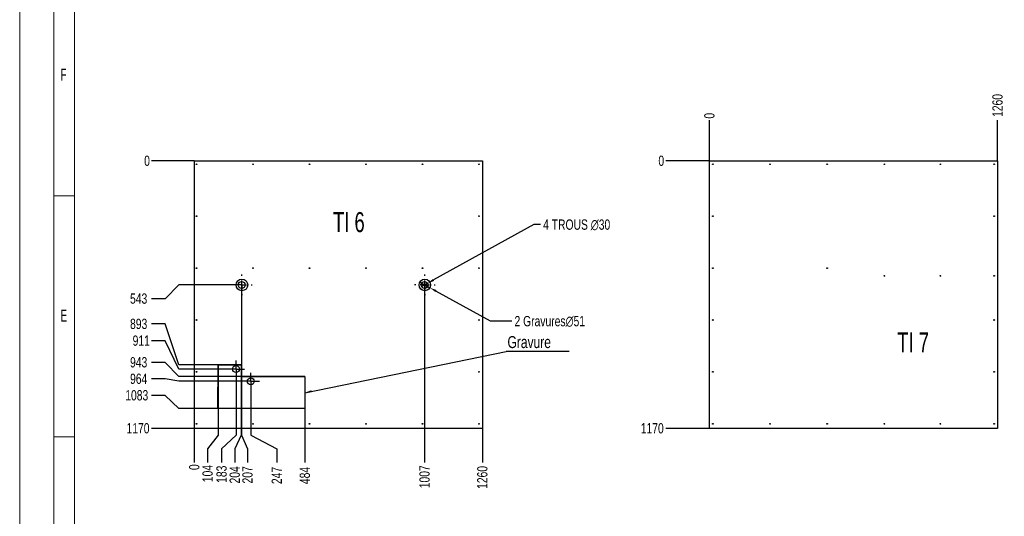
# Model space of a CAD drawing. Header units: millimetres. Extents: x 0 to 841, y 0 to 594.
# Tile 11 of 21: x 0 to 287, y 274 to 419. Entities that reach past the tile are written whole.
import ezdxf

# ---------------------------------------------------------------- set-up
doc = ezdxf.new("R2010")
doc.units = ezdxf.units.MM
doc.header["$PDSIZE"] = -1
doc.linetypes.add('CENTERX2', pattern=[20.32, 12.7, -2.54, 2.54, -2.54])
for name, color, linetype in [('COTES', 1, 'Continuous'), ('GRAVURES', 9, 'Continuous'), ('NOTES', 6, 'Continuous'), ('TRAIT-MIXTES', 3, 'CENTERX2')]:
    doc.layers.add(name, color=color, linetype=linetype)
doc.layers.add('TRAIT-FORT', color=4, linetype='Continuous', lineweight=25)
doc.styles.add('SLDTEXTSTYLE0', font='TXT', dxfattribs={"width": 0.75})
doc.styles.add('SLDTEXTSTYLE2', font='TXT', dxfattribs={"width": 0.605})
doc.styles.add('SLDTEXTSTYLE6', font='TXT', dxfattribs={"width": 0.6875})
doc.dimstyles.new('SLDDIMSTYLE1', dxfattribs={"dimtxt": 3, "dimasz": 0.333333, "dimexe": 0, "dimexo": 0.0625, "dimgap": 0.75, "dimtad": 0, "dimtih": 1, "dimtoh": 1, "dimdec": 0, "dimlfac": 15, "dimrnd": 1e-09, "dimdsep": 46, "dimtxsty": 'SLDTEXTSTYLE0', "dimblk1": 'ORIGIN', "dimblk2": 'ORIGIN', "dimsah": 1, "dimcen": 0.09, "dimadec": 0, "dimazin": 2, "dimtfac": 1, "dimtdec": 0, "dimtofl": 0, "dimtmove": 0, "dimatfit": 3, "dimldrblk": 'ORIGIN', "dimfxl": 1, "dimfrac": 2, "dimtolj": 1, "dimtzin": 12, "dimarcsym": 0})
doc.dimstyles.new('SLDDIMSTYLE2', dxfattribs={"dimtxt": 3, "dimasz": 2, "dimexe": 0, "dimexo": 0.0625, "dimgap": 0.75, "dimtad": 0, "dimtih": 1, "dimtoh": 1, "dimdec": 0, "dimlfac": 15, "dimrnd": 1e-09, "dimzin": 12, "dimdsep": 46, "dimtxsty": 'SLDTEXTSTYLE0', "dimsah": 1, "dimcen": 0.09, "dimadec": 0, "dimazin": 3, "dimtfac": 1, "dimtdec": 0, "dimtofl": 0, "dimtmove": 0, "dimatfit": 3, "dimfxl": 1, "dimfrac": 2, "dimtolj": 1, "dimtzin": 12, "dimarcsym": 0})
doc.dimstyles.new('SLDDIMSTYLE3', dxfattribs={"dimtxt": 3, "dimasz": 2, "dimexe": 0, "dimexo": 0.0625, "dimgap": 0.75, "dimtad": 0, "dimtih": 1, "dimtoh": 1, "dimdec": 0, "dimlfac": 15, "dimrnd": 1e-09, "dimzin": 12, "dimdsep": 46, "dimtxsty": 'SLDTEXTSTYLE0', "dimblk1": 'NONE', "dimsah": 1, "dimcen": 0, "dimadec": 0, "dimazin": 3, "dimtfac": 1, "dimtdec": 0, "dimtmove": 0, "dimatfit": 3, "dimldrblk": 'NONE', "dimfxl": 1, "dimfrac": 2, "dimtolj": 1, "dimtzin": 12, "dimarcsym": 0})
doc.dimstyles.new('SLDDIMSTYLE4', dxfattribs={"dimtxt": 0.18, "dimasz": 2, "dimexe": 0, "dimexo": 0.0625, "dimgap": 0, "dimtad": 0, "dimtih": 1, "dimtoh": 1, "dimdec": 0, "dimrnd": 1e-09, "dimzin": 0, "dimdsep": 46, "dimtxsty": 'Standard', "dimsah": 1, "dimcen": 0.09, "dimadec": 0, "dimazin": 0, "dimtfac": 2, "dimtdec": 0, "dimtofl": 0, "dimtmove": 0, "dimatfit": 3, "dimfxl": 1, "dimfrac": 2, "dimtolj": 1, "dimtzin": 0, "dimarcsym": 0})

# ---------------------------------------------------------------- blocks, each defined once
blk = doc.blocks.new('_D_120')
at = {"layer": 'COTES', "color": 0, "lineweight": -2, "transparency": 16777216}
blk.add_line((201.1, 377.48), (201.1, 389.26), dxfattribs=at)
at = {"layer": 'Defpoints', "color": 0, "transparency": 16777216}
for p in [(201.1, 389.26), (201.1, 377.42), (201.1, 377.42)]:
    blk.add_point(p, dxfattribs=at)
at = {"layer": 'COTES', "color": 0, "transparency": 16777216, "insert": (201.1, 390.57), "char_height": 3, "attachment_point": 5, "rotation": 90, "style": 'SLDTEXTSTYLE0'}
blk.add_mtext('\\A1;0', dxfattribs=at)
blk = doc.blocks.new('_ORIGIN')
at = {"color": 0, "linetype": 'ByBlock', "lineweight": -2}
blk.add_line((0, 0), (-1, 0), dxfattribs=at)
blk.add_circle((0, 0), 0.5, dxfattribs=at)
blk = doc.blocks.new('_D_121')
at = {"layer": 'COTES', "color": 0, "lineweight": -2, "transparency": 16777216}
blk.add_line((285.1, 377.48), (285.1, 389.26), dxfattribs=at)
at = {"layer": 'Defpoints', "color": 0, "transparency": 16777216}
for p in [(285.1, 389.26), (201.1, 377.42), (285.1, 377.42)]:
    blk.add_point(p, dxfattribs=at)
at = {"layer": 'COTES', "color": 0, "transparency": 16777216, "insert": (285.1, 393.57), "char_height": 3, "attachment_point": 5, "rotation": 90, "style": 'SLDTEXTSTYLE0'}
blk.add_mtext('\\A1;1260', dxfattribs=at)
blk = doc.blocks.new('_D_122')
at = {"layer": 'COTES', "color": 0, "lineweight": -2, "transparency": 16777216}
blk.add_line((201.04, 377.42), (188.37, 377.42), dxfattribs=at)
at = {"layer": 'Defpoints', "color": 0, "transparency": 16777216}
for p in [(188.37, 377.42), (201.1, 377.42), (201.1, 377.42)]:
    blk.add_point(p, dxfattribs=at)
at = {"layer": 'COTES', "color": 0, "transparency": 16777216, "insert": (187.06, 377.42), "char_height": 3, "attachment_point": 5, "style": 'SLDTEXTSTYLE0'}
blk.add_mtext('\\A1;0', dxfattribs=at)
blk = doc.blocks.new('_D_123')
at = {"layer": 'COTES', "color": 0, "lineweight": -2, "transparency": 16777216}
blk.add_line((201.04, 299.42), (188.37, 299.42), dxfattribs=at)
at = {"layer": 'Defpoints', "color": 0, "transparency": 16777216}
for p in [(201.1, 377.42), (188.37, 299.42), (201.1, 299.42)]:
    blk.add_point(p, dxfattribs=at)
at = {"layer": 'COTES', "color": 0, "transparency": 16777216, "insert": (184.43, 299.42), "char_height": 3, "attachment_point": 5, "style": 'SLDTEXTSTYLE0'}
blk.add_mtext('\\A1;1170', dxfattribs=at)
blk = doc.blocks.new('_D_274')
at = {"layer": 'COTES', "color": 0, "lineweight": -2, "transparency": 16777216}
blk.add_line((50.9, 299.35), (50.9, 289.42), dxfattribs=at)
at = {"layer": 'Defpoints', "color": 0, "transparency": 16777216}
for p in [(50.9, 299.42), (50.9, 299.42), (50.9, 289.42)]:
    blk.add_point(p, dxfattribs=at)
at = {"layer": 'COTES', "color": 0, "transparency": 16777216, "insert": (50.9, 288.1), "char_height": 3, "attachment_point": 5, "rotation": 90, "style": 'SLDTEXTSTYLE0'}
blk.add_mtext('\\A1;0', dxfattribs=at)
blk = doc.blocks.new('_D_275')
at = {"layer": 'COTES', "color": 0, "lineweight": -2, "transparency": 16777216}
for p, q in [((57.86, 317.74), (57.86, 297.42)), ((57.86, 297.42), (54.79, 293.42)), ((54.79, 293.42), (54.79, 289.42))]:
    blk.add_line(p, q, dxfattribs=at)
at = {"layer": 'Defpoints', "color": 0, "transparency": 16777216}
for p in [(57.86, 317.8), (50.9, 299.42), (54.79, 289.42)]:
    blk.add_point(p, dxfattribs=at)
at = {"layer": 'COTES', "color": 0, "transparency": 16777216, "insert": (54.79, 286.23), "char_height": 3, "attachment_point": 5, "rotation": 90, "style": 'SLDTEXTSTYLE0'}
blk.add_mtext('\\A1;104', dxfattribs=at)
blk = doc.blocks.new('_D_276')
at = {"layer": 'COTES', "color": 0, "lineweight": -2, "transparency": 16777216}
for p, q in [((63.07, 316.64), (63.07, 297.42)), ((63.07, 297.42), (58.87, 293.42)), ((58.87, 293.42), (58.87, 289.42))]:
    blk.add_line(p, q, dxfattribs=at)
at = {"layer": 'Defpoints', "color": 0, "transparency": 16777216}
for p in [(63.07, 316.71), (50.9, 299.42), (58.87, 289.42)]:
    blk.add_point(p, dxfattribs=at)
at = {"layer": 'COTES', "color": 0, "transparency": 16777216, "insert": (58.87, 286.04), "char_height": 3, "attachment_point": 5, "rotation": 90, "style": 'SLDTEXTSTYLE0'}
blk.add_mtext('\\A1;183', dxfattribs=at)
blk = doc.blocks.new('_D_277')
at = {"layer": 'COTES', "color": 0, "lineweight": -2, "transparency": 16777216}
for p, q in [((64.53, 314.49), (64.53, 297.42)), ((64.53, 297.42), (62.71, 293.42)), ((62.71, 293.42), (62.71, 289.42))]:
    blk.add_line(p, q, dxfattribs=at)
at = {"layer": 'Defpoints', "color": 0, "transparency": 16777216}
for p in [(64.53, 314.55), (50.9, 299.42), (62.71, 289.42)]:
    blk.add_point(p, dxfattribs=at)
at = {"layer": 'COTES', "color": 0, "transparency": 16777216, "insert": (62.71, 285.85), "char_height": 3, "attachment_point": 5, "rotation": 90, "style": 'SLDTEXTSTYLE0'}
blk.add_mtext('\\A1;204', dxfattribs=at)
blk = doc.blocks.new('_D_278')
at = {"layer": 'COTES', "color": 0, "lineweight": -2, "transparency": 16777216}
for p, q in [((64.71, 341.18), (64.71, 297.42)), ((64.71, 297.42), (66.43, 293.42)), ((66.43, 293.42), (66.43, 289.42))]:
    blk.add_line(p, q, dxfattribs=at)
at = {"layer": 'Defpoints', "color": 0, "transparency": 16777216}
for p in [(64.71, 341.24), (50.9, 299.42), (66.43, 289.42)]:
    blk.add_point(p, dxfattribs=at)
at = {"layer": 'COTES', "color": 0, "transparency": 16777216, "insert": (66.43, 285.85), "char_height": 3, "attachment_point": 5, "rotation": 90, "style": 'SLDTEXTSTYLE0'}
blk.add_mtext('\\A1;207', dxfattribs=at)
blk = doc.blocks.new('_D_279')
at = {"layer": 'COTES', "color": 0, "lineweight": -2, "transparency": 16777216}
for p, q in [((67.39, 313.09), (67.39, 297.42)), ((67.39, 297.42), (74.95, 293.42)), ((74.95, 293.42), (74.95, 289.42))]:
    blk.add_line(p, q, dxfattribs=at)
at = {"layer": 'Defpoints', "color": 0, "transparency": 16777216}
for p in [(67.39, 313.15), (50.9, 299.42), (74.95, 289.42)]:
    blk.add_point(p, dxfattribs=at)
at = {"layer": 'COTES', "color": 0, "transparency": 16777216, "insert": (74.95, 285.67), "char_height": 3, "attachment_point": 5, "rotation": 90, "style": 'SLDTEXTSTYLE0'}
blk.add_mtext('\\A1;247', dxfattribs=at)
blk = doc.blocks.new('_D_280')
at = {"layer": 'COTES', "color": 0, "lineweight": -2, "transparency": 16777216}
blk.add_line((83.15, 305.18), (83.15, 289.42), dxfattribs=at)
at = {"layer": 'Defpoints', "color": 0, "transparency": 16777216}
for p in [(83.15, 305.24), (50.9, 299.42), (83.15, 289.42)]:
    blk.add_point(p, dxfattribs=at)
at = {"layer": 'COTES', "color": 0, "transparency": 16777216, "insert": (83.15, 285.67), "char_height": 3, "attachment_point": 5, "rotation": 90, "style": 'SLDTEXTSTYLE0'}
blk.add_mtext('\\A1;484', dxfattribs=at)
blk = doc.blocks.new('_D_281')
at = {"layer": 'COTES', "color": 0, "lineweight": -2, "transparency": 16777216}
blk.add_line((118.04, 341.18), (118.04, 289.42), dxfattribs=at)
at = {"layer": 'Defpoints', "color": 0, "transparency": 16777216}
for p in [(118.04, 341.24), (50.9, 299.42), (118.04, 289.42)]:
    blk.add_point(p, dxfattribs=at)
at = {"layer": 'COTES', "color": 0, "transparency": 16777216, "insert": (118.04, 285.29), "char_height": 3, "attachment_point": 5, "rotation": 90, "style": 'SLDTEXTSTYLE0'}
blk.add_mtext('\\A1;1007', dxfattribs=at)
blk = doc.blocks.new('_D_282')
at = {"layer": 'COTES', "color": 0, "lineweight": -2, "transparency": 16777216}
blk.add_line((134.9, 299.35), (134.9, 289.42), dxfattribs=at)
at = {"layer": 'Defpoints', "color": 0, "transparency": 16777216}
for p in [(50.9, 299.42), (134.9, 299.42), (134.9, 289.42)]:
    blk.add_point(p, dxfattribs=at)
at = {"layer": 'COTES', "color": 0, "transparency": 16777216, "insert": (134.9, 285.1), "char_height": 3, "attachment_point": 5, "rotation": 90, "style": 'SLDTEXTSTYLE0'}
blk.add_mtext('\\A1;1260', dxfattribs=at)
blk = doc.blocks.new('_D_283')
at = {"layer": 'COTES', "color": 0, "lineweight": -2, "transparency": 16777216}
blk.add_line((50.84, 377.42), (38.44, 377.42), dxfattribs=at)
at = {"layer": 'Defpoints', "color": 0, "transparency": 16777216}
for p in [(38.44, 377.42), (50.9, 377.42), (50.9, 377.42)]:
    blk.add_point(p, dxfattribs=at)
at = {"layer": 'COTES', "color": 0, "transparency": 16777216, "insert": (37.13, 377.42), "char_height": 3, "attachment_point": 5, "style": 'SLDTEXTSTYLE0'}
blk.add_mtext('\\A1;0', dxfattribs=at)
blk = doc.blocks.new('_D_284')
at = {"layer": 'COTES', "color": 0, "lineweight": -2, "transparency": 16777216}
for p, q in [((46.44, 341.24), (42.44, 337.23)), ((64.65, 341.24), (46.44, 341.24)), ((42.44, 337.23), (38.44, 337.23))]:
    blk.add_line(p, q, dxfattribs=at)
at = {"layer": 'Defpoints', "color": 0, "transparency": 16777216}
for p in [(50.9, 377.42), (64.71, 341.24), (38.44, 337.23)]:
    blk.add_point(p, dxfattribs=at)
at = {"layer": 'COTES', "color": 0, "transparency": 16777216, "insert": (34.69, 337.23), "char_height": 3, "attachment_point": 5, "style": 'SLDTEXTSTYLE0'}
blk.add_mtext('\\A1;543', dxfattribs=at)
blk = doc.blocks.new('_D_285')
at = {"layer": 'COTES', "color": 0, "lineweight": -2, "transparency": 16777216}
for p, q in [((42.44, 329.86), (38.44, 329.86)), ((46.44, 317.9), (42.44, 329.86)), ((64.47, 317.9), (46.44, 317.9))]:
    blk.add_line(p, q, dxfattribs=at)
at = {"layer": 'Defpoints', "color": 0, "transparency": 16777216}
for p in [(50.9, 377.42), (38.44, 329.86), (64.53, 317.9)]:
    blk.add_point(p, dxfattribs=at)
at = {"layer": 'COTES', "color": 0, "transparency": 16777216, "insert": (34.69, 329.86), "char_height": 3, "attachment_point": 5, "style": 'SLDTEXTSTYLE0'}
blk.add_mtext('\\A1;893', dxfattribs=at)
blk = doc.blocks.new('_D_286')
at = {"layer": 'COTES', "color": 0, "lineweight": -2, "transparency": 16777216}
for p, q in [((42.44, 324.98), (38.44, 324.98)), ((46.44, 316.71), (42.44, 324.98)), ((63.01, 316.71), (46.44, 316.71))]:
    blk.add_line(p, q, dxfattribs=at)
at = {"layer": 'Defpoints', "color": 0, "transparency": 16777216}
for p in [(50.9, 377.42), (38.44, 324.98), (63.07, 316.71)]:
    blk.add_point(p, dxfattribs=at)
at = {"layer": 'COTES', "color": 0, "transparency": 16777216, "insert": (35.44, 324.98), "char_height": 3, "attachment_point": 5, "style": 'SLDTEXTSTYLE0'}
blk.add_mtext('\\A1;911', dxfattribs=at)
blk = doc.blocks.new('_D_287')
at = {"layer": 'COTES', "color": 0, "lineweight": -2, "transparency": 16777216}
for p, q in [((42.44, 318.66), (38.44, 318.66)), ((46.44, 314.57), (42.44, 318.66)), ((83.09, 314.57), (46.44, 314.57))]:
    blk.add_line(p, q, dxfattribs=at)
at = {"layer": 'Defpoints', "color": 0, "transparency": 16777216}
for p in [(50.9, 377.42), (38.44, 318.66), (83.15, 314.57)]:
    blk.add_point(p, dxfattribs=at)
at = {"layer": 'COTES', "color": 0, "transparency": 16777216, "insert": (34.69, 318.66), "char_height": 3, "attachment_point": 5, "style": 'SLDTEXTSTYLE0'}
blk.add_mtext('\\A1;943', dxfattribs=at)
blk = doc.blocks.new('_D_288')
at = {"layer": 'COTES', "color": 0, "lineweight": -2, "transparency": 16777216}
for p, q in [((42.44, 313.85), (38.44, 313.85)), ((46.44, 313.15), (42.44, 313.85)), ((67.32, 313.15), (46.44, 313.15))]:
    blk.add_line(p, q, dxfattribs=at)
at = {"layer": 'Defpoints', "color": 0, "transparency": 16777216}
for p in [(50.9, 377.42), (38.44, 313.85), (67.39, 313.15)]:
    blk.add_point(p, dxfattribs=at)
at = {"layer": 'COTES', "color": 0, "transparency": 16777216, "insert": (34.69, 313.85), "char_height": 3, "attachment_point": 5, "style": 'SLDTEXTSTYLE0'}
blk.add_mtext('\\A1;964', dxfattribs=at)
blk = doc.blocks.new('_D_289')
at = {"layer": 'COTES', "color": 0, "lineweight": -2, "transparency": 16777216}
for p, q in [((42.44, 309.04), (38.44, 309.04)), ((46.44, 305.24), (42.44, 309.04)), ((57.68, 305.24), (46.44, 305.24))]:
    blk.add_line(p, q, dxfattribs=at)
at = {"layer": 'Defpoints', "color": 0, "transparency": 16777216}
for p in [(50.9, 377.42), (38.44, 309.04), (57.74, 305.24)]:
    blk.add_point(p, dxfattribs=at)
at = {"layer": 'COTES', "color": 0, "transparency": 16777216, "insert": (34.13, 309.04), "char_height": 3, "attachment_point": 5, "style": 'SLDTEXTSTYLE0'}
blk.add_mtext('\\A1;1083', dxfattribs=at)
blk = doc.blocks.new('_D_290')
at = {"layer": 'COTES', "color": 0, "lineweight": -2, "transparency": 16777216}
blk.add_line((50.84, 299.42), (38.44, 299.42), dxfattribs=at)
at = {"layer": 'Defpoints', "color": 0, "transparency": 16777216}
for p in [(50.9, 377.42), (38.44, 299.42), (50.9, 299.42)]:
    blk.add_point(p, dxfattribs=at)
at = {"layer": 'COTES', "color": 0, "transparency": 16777216, "insert": (34.5, 299.42), "char_height": 3, "attachment_point": 5, "style": 'SLDTEXTSTYLE0'}
blk.add_mtext('\\A1;1170', dxfattribs=at)
blk = doc.blocks.new('_D_291')
at = {"layer": 'COTES', "color": 0, "lineweight": -2, "transparency": 16777216}
for p, q in [((116.65, 342.06), (119.6, 340.43)), ((137.27, 330.68), (121.36, 339.46)), ((143.52, 330.68), (137.27, 330.68))]:
    blk.add_line(p, q, dxfattribs=at)
at = {"layer": 'COTES', "color": 0, "transparency": 16777216}
blk.add_solid([(121.52, 339.75), (121.19, 339.17), (119.6, 340.43)], dxfattribs=at)
at = {"layer": 'Defpoints', "color": 0, "transparency": 16777216}
for p in [(116.65, 342.06), (119.6, 340.43)]:
    blk.add_point(p, dxfattribs=at)
at = {"layer": 'COTES', "color": 0, "transparency": 16777216, "insert": (144.27, 332.18), "char_height": 3, "attachment_point": 1, "style": 'SLDTEXTSTYLE0'}
blk.add_mtext('\\A1;2 Gravures∅51', dxfattribs=at)
blk = doc.blocks.new('_NONE')
blk = doc.blocks.new('_D_292')
at = {"layer": 'COTES', "color": 0, "lineweight": -2, "transparency": 16777216}
for p, q in [((149.87, 358.83), (120.66, 342.69)), ((151.87, 358.83), (149.87, 358.83)), ((117.16, 340.76), (118.91, 341.73))]:
    blk.add_line(p, q, dxfattribs=at)
at = {"layer": 'COTES', "color": 0, "transparency": 16777216}
blk.add_solid([(120.5, 342.98), (120.82, 342.4), (118.91, 341.73)], dxfattribs=at)
at = {"layer": 'Defpoints', "color": 0, "transparency": 16777216}
for p in [(118.91, 341.73), (117.16, 340.76)]:
    blk.add_point(p, dxfattribs=at)
at = {"layer": 'COTES', "color": 0, "transparency": 16777216, "insert": (152.62, 360.33), "char_height": 3, "attachment_point": 1, "style": 'SLDTEXTSTYLE0'}
blk.add_mtext('\\A1;4 TROUS ∅30', dxfattribs=at)
blk = doc.blocks.new('SW_NOTE_14')
at = {"layer": 'NOTES', "color": 0}
blk.add_line((18.39, 0), (0, 0), dxfattribs=at)
at = {"layer": 'NOTES', "color": 0, "insert": (0.37, 4.54), "char_height": 3.5, "attachment_point": 1, "style": 'SLDTEXTSTYLE0'}
blk.add_mtext('Gravure', dxfattribs=at)
blk = doc.blocks.new('SW_CENTERMARKSYMBOL_173')
at = {"layer": 'TRAIT-MIXTES', "color": 0}
for p, q in [((0, 2.67), (0, 3.02)), ((-2.67, 0), (-3.02, 0)), ((0, 0), (-1.33, 0)), ((0, 0), (0, 1.33)), ((0, 0), (0, -1.33)), ((0, 0), (1.33, 0)), ((2.67, 0), (3.02, 0)), ((0, -2.67), (0, -3.02))]:
    blk.add_line(p, q, dxfattribs=at)
blk = doc.blocks.new('SW_CENTERMARKSYMBOL_174')
at = {"layer": 'TRAIT-MIXTES', "color": 0}
for p, q in [((0, 2.67), (0, 3.02)), ((-2.67, 0), (-3.02, 0)), ((0, 0), (-1.33, 0)), ((0, 0), (0, 1.33)), ((0, 0), (0, -1.33)), ((0, 0), (1.33, 0)), ((2.67, 0), (3.02, 0)), ((0, -2.67), (0, -3.02))]:
    blk.add_line(p, q, dxfattribs=at)
blk = doc.blocks.new('SW_CENTERMARKSYMBOL_175')
at = {"layer": 'TRAIT-MIXTES', "color": 0}
for p, q in [((-1.33, 0), (-2.5, 0)), ((0, 0), (-1.33, 0)), ((0, 1.33), (0, 2.5)), ((0, 0), (0, 1.33)), ((0, 0), (0, -1.33)), ((0, 0), (1.33, 0)), ((1.33, 0), (2.5, 0)), ((0, -1.33), (0, -2.5))]:
    blk.add_line(p, q, dxfattribs=at)
blk = doc.blocks.new('SW_CENTERMARKSYMBOL_176')
at = {"layer": 'TRAIT-MIXTES', "color": 0}
for p, q in [((-1.33, 0), (-2.5, 0)), ((0, 0), (-1.33, 0)), ((0, 1.33), (0, 2.5)), ((0, 0), (0, 1.33)), ((0, 0), (0, -1.33)), ((0, 0), (1.33, 0)), ((1.33, 0), (2.5, 0)), ((0, -1.33), (0, -2.5))]:
    blk.add_line(p, q, dxfattribs=at)

msp = doc.modelspace()

# ---------------------------------------------------------------- linework, layer by layer
at = {"lineweight": 18}
for p, q in [((0.001, -0.0569), (0.001, 593.9431)), ((10.001, 9.9431), (10.001, 583.9431)), ((16.001, 15.9431), (16.001, 577.9431)), ((16.001, 367.1931), (10.001, 367.1931)), ((16.001, 296.9431), (10.001, 296.9431))]:
    msp.add_line(p, q, dxfattribs=at)
at = {"layer": 'GRAVURES', "lineweight": 25}
for p, q in [((57.7383, 305.238), (57.8614, 317.8032)), ((57.8614, 317.8032), (64.5289, 317.8982)), ((64.5289, 317.8982), (64.5289, 314.5524)), ((64.5289, 314.5524), (83.155, 314.5695)), ((83.155, 314.5695), (83.155, 305.238)), ((83.155, 305.238), (57.7383, 305.238))]:
    msp.add_line(p, q, dxfattribs=at)
for centre in [(64.7914, 341.242), (118.1297, 341.242)]:
    msp.add_circle(centre, 1.6848, dxfattribs=at)
at = {"layer": 'TRAIT-FORT', "lineweight": 25}
for p, q in [((50.8995, 377.4151), (134.8995, 377.4151)), ((50.8995, 377.4151), (50.8995, 299.4158)), ((134.8995, 377.4151), (134.8995, 299.4158)), ((201.1036, 377.4151), (285.1029, 377.4151)), ((201.1036, 299.4158), (201.1036, 377.4151)), ((285.1029, 377.4151), (285.1029, 299.4158)), ((134.8995, 299.4158), (50.8995, 299.4158)), ((285.1029, 299.4158), (201.1036, 299.4158))]:
    msp.add_line(p, q, dxfattribs=at)
for centre, radius in [((51.5661, 376.4158), 0.1067), ((68.0328, 376.4158), 0.1067), ((84.4995, 376.4158), 0.1067), ((100.9661, 376.4158), 0.1067), ((117.4328, 376.4158), 0.1067), ((133.8995, 376.4158), 0.1067), ((202.1029, 376.4158), 0.1067), ((218.7696, 376.4158), 0.1067), ((235.4362, 376.4158), 0.1067), ((252.1029, 376.4158), 0.1067), ((268.4362, 376.4158), 0.1067), ((284.1029, 376.4158), 0.1067), ((51.5661, 361.2825), 0.1067), ((133.8995, 361.2825), 0.1067), ((202.1029, 361.2825), 0.1067), ((284.1029, 361.2825), 0.1067), ((51.5661, 346.1491), 0.1067), ((68.0328, 346.1491), 0.1067), ((84.4995, 346.1491), 0.1067), ((100.9661, 346.1491), 0.1067), ((117.4328, 346.1491), 0.1067), ((133.8995, 346.1491), 0.1067), ((202.1029, 346.1491), 0.1067), ((235.4362, 346.1491), 0.1067), ((64.7087, 341.2416), 1), ((118.0381, 341.2416), 1), ((252.1029, 343.8753), 0.1067), ((268.4362, 343.8753), 0.1067), ((284.1029, 343.8753), 0.1067), ((51.5661, 331.0158), 0.1067), ((133.8995, 331.0158), 0.1067), ((202.1029, 331.0158), 0.1067), ((284.1029, 331.0158), 0.1067), ((51.5661, 315.8825), 0.1067), ((63.0676, 316.7064), 1), ((133.8995, 315.8825), 0.1067), ((202.1029, 315.8825), 0.1067), ((284.1029, 315.8825), 0.1067), ((67.3855, 313.1505), 1), ((51.5661, 300.7491), 0.1067), ((68.0328, 300.7491), 0.1067), ((84.4995, 300.7491), 0.1067), ((100.9661, 300.7491), 0.1067), ((117.4328, 300.7491), 0.1067), ((133.8995, 300.7491), 0.1067), ((202.1029, 300.7491), 0.1067), ((218.7696, 300.7491), 0.1067), ((235.4362, 300.7491), 0.1067), ((252.1029, 300.7491), 0.1067), ((268.4362, 300.7491), 0.1067), ((284.1029, 300.7491), 0.1067)]:
    msp.add_circle(centre, radius, dxfattribs=at)

# ---------------------------------------------------------------- block references
at = {"layer": 'NOTES'}
msp.add_blockref('SW_NOTE_14', (141.849, 321.783), dxfattribs=at)
at = {"layer": 'TRAIT-MIXTES'}
for name, p in [('SW_CENTERMARKSYMBOL_174', (64.7914, 341.242)), ('SW_CENTERMARKSYMBOL_173', (118.1297, 341.242)), ('SW_CENTERMARKSYMBOL_176', (63.0676, 316.7064)), ('SW_CENTERMARKSYMBOL_175', (67.3855, 313.1505))]:
    msp.add_blockref(name, p, dxfattribs=at)

# ---------------------------------------------------------------- texts
at = {"layer": 'NOTES', "attachment_point": 1}
for s, insert, char_height, style in [('F', (11.9344, 404.3187), 3.5, 'SLDTEXTSTYLE2'), ('TI 6', (91.3692, 362.4712), 5.82083, 'SLDTEXTSTYLE6'), ('E', (11.9344, 334.0687), 3.5, 'SLDTEXTSTYLE2'), ('TI 7', (255.8924, 327.3985), 5.82083, 'SLDTEXTSTYLE6')]:
    msp.add_mtext(s, dxfattribs=dict(at, insert=insert, char_height=char_height, style=style))

# ---------------------------------------------------------------- dimensions: what is measured, and where the dimension line sits
at = {"layer": 'COTES'}
for feature_location, offset, dtype, origin, dimstyle, picture, middle in [((285.1029, 377.4151), (0, 11.8423), 1, (201.1036, 377.4151), 'SLDDIMSTYLE2', '_D_121', (285.1029, 393.5699)), ((201.1035584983, 377.4151361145), (0, 11.8422778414), 1, (201.1035584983, 377.4151361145), 'SLDDIMSTYLE1', '_D_120', (201.1035584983, 390.5699139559)), ((50.8994513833, 377.4151361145), (-12.4596377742, 0), 0, (50.8994513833, 377.4151361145), 'SLDDIMSTYLE1', '_D_283', (37.1273136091, 377.4151361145)), ((201.1035584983, 377.4151361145), (-12.732921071, 0), 0, (201.1035584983, 377.4151361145), 'SLDDIMSTYLE1', '_D_122', (187.0581374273, 377.4151361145)), ((57.7383, 305.238), (-19.2984, 3.798), 0, (50.8995, 377.4151), 'SLDDIMSTYLE2', '_D_289', (34.1273, 309.0361)), ((50.8995, 299.4158), (-12.4596, 0), 0, (50.8995, 377.4151), 'SLDDIMSTYLE2', '_D_290', (34.5023, 299.4158)), ((64.7087, 341.2416), (-26.2689, -4.0068), 0, (50.8995, 377.4151), 'SLDDIMSTYLE2', '_D_284', (34.6898, 337.2348)), ((64.5289, 317.8982), (-26.0891, 11.9652), 0, (50.8995, 377.4151), 'SLDDIMSTYLE2', '_D_285', (34.6898, 329.8634)), ((83.155, 314.5695), (-44.7152, 4.0868), 0, (50.8995, 377.4151), 'SLDDIMSTYLE2', '_D_287', (34.6898, 318.6563)), ((67.3855, 313.1505), (-28.9457, 0.6957), 0, (50.8995, 377.4151), 'SLDDIMSTYLE2', '_D_288', (34.6898, 313.8462)), ((63.0676, 316.7064), (-24.6278, 8.2719), 0, (50.8995, 377.4151), 'SLDDIMSTYLE2', '_D_286', (35.4398, 324.9783)), ((201.1036, 299.4158), (-12.7329, 0), 0, (201.1036, 377.4151), 'SLDDIMSTYLE2', '_D_123', (184.4331, 299.4158)), ((64.7087, 341.2416), (1.7175, -51.8258), 1, (50.8995, 299.4158), 'SLDDIMSTYLE2', '_D_278', (66.4262, 285.8533)), ((118.0381, 341.2416), (0, -51.8258), 1, (50.8995, 299.4158), 'SLDDIMSTYLE2', '_D_281', (118.0381, 285.2908)), ((57.8614, 317.8032), (-3.0696, -28.3874), 1, (50.8995, 299.4158), 'SLDDIMSTYLE2', '_D_275', (54.7918, 286.2283)), ((63.0676, 316.7064), (-4.2, -27.2906), 1, (50.8995, 299.4158), 'SLDDIMSTYLE2', '_D_276', (58.8677, 286.0408)), ((64.5289, 314.5524), (-1.8148, -25.1366), 1, (50.8995, 299.4158), 'SLDDIMSTYLE2', '_D_277', (62.7141, 285.8533)), ((67.3855, 313.1505), (7.5646, -23.7347), 1, (50.8995, 299.4158), 'SLDDIMSTYLE2', '_D_279', (74.9501, 285.6658)), ((83.155, 305.238), (0, -15.8222), 1, (50.8995, 299.4158), 'SLDDIMSTYLE2', '_D_280', (83.155, 285.6658)), ((50.8994513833, 299.4158027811), (0, -10), 1, (50.8994513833, 299.4158027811), 'SLDDIMSTYLE1', '_D_274', (50.8994513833, 288.1033027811)), ((134.8995, 299.4158), (0, -10), 1, (50.8995, 299.4158), 'SLDDIMSTYLE2', '_D_282', (134.8995, 285.1033))]:
    dim = msp.add_ordinate_dim(feature_location=feature_location, offset=offset, dtype=dtype, origin=origin, dimstyle=dimstyle, dxfattribs=at)
    dim.commit()
    dim.dimension.update_dxf_attribs({"geometry": picture, "text_midpoint": middle})
for p1, p2, text, picture, middle in [((117.1628, 340.7579), (118.9133, 341.7254), '4 TROUS <>', '_D_292', (164.4287, 358.8336)), ((116.6545, 342.0558), (119.6048, 340.4281), '2 Gravures<>', '_D_291', (158.1403, 330.6807))]:
    dim = msp.add_diameter_dim_2p(p1=p1, p2=p2, text=text, dimstyle='SLDDIMSTYLE3', dxfattribs=at)
    dim.commit()
    dim.dimension.update_dxf_attribs({"geometry": picture, "text_midpoint": middle, "dimtype": 163})

# ---------------------------------------------------------------- leaders
at = {"layer": 'NOTES'}
msp.add_leader([(83.155, 309.8214), (141.849, 321.783)], dimstyle='SLDDIMSTYLE4', dxfattribs=at)

doc.saveas('drawing.dxf')
